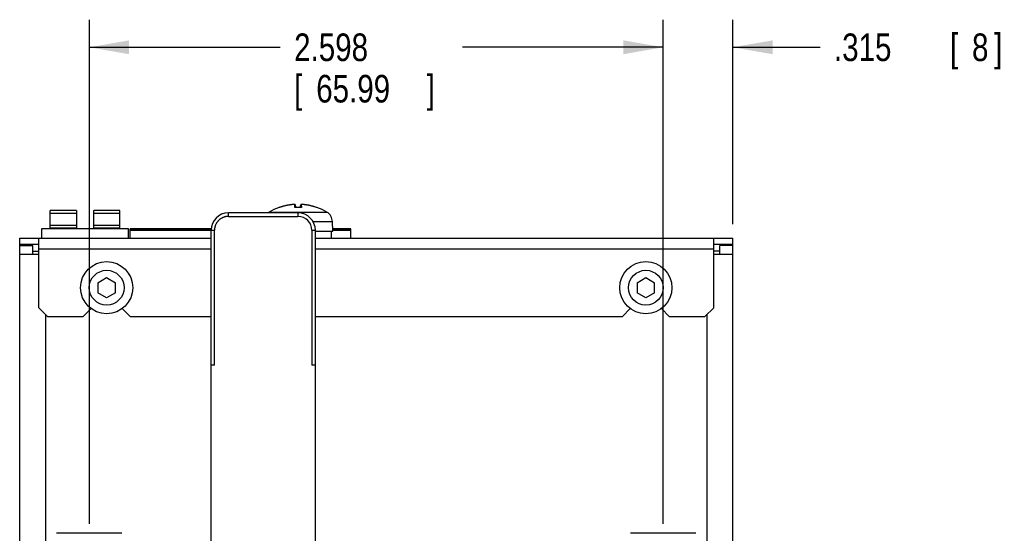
# Model space of a CAD drawing. Header units: inches. Extents: x 0 to 34, y 0 to 22.
# Tile 4 of 54: x 4.2 to 8.7, y 9.1 to 11.4. Entities that reach past the tile are written whole.
import ezdxf

# ---------------------------------------------------------------- set-up
doc = ezdxf.new("R2010")
doc.units = ezdxf.units.IN
doc.header["$LTSCALE"] = 1.87
doc.header["$MEASUREMENT"] = 0
doc.layers.get('0').update_dxf_attribs({"linetype": 'CONTINUOUS'})
doc.layers.add('DIMENSIONS', color=7, linetype='CONTINUOUS')
doc.styles.get("Standard").update_dxf_attribs({"font": 'txt', "width": 0.8})
doc.dimstyles.new('DIMSTYLE_1', dxfattribs={"dimtxt": 0.125, "dimasz": 0.18, "dimexe": 0.18, "dimexo": 0.0625, "dimgap": 0.09, "dimtad": 0, "dimtih": 1, "dimtoh": 1, "dimdec": 3, "dimzin": 4, "dimdsep": 46, "dimtxsty": 'STANDARD', "dimblk": '_FILLED', "dimblk1": '_FILLED', "dimblk2": '_FILLED', "dimcen": 0.09, "dimadec": 0, "dimazin": 0, "dimtp": 0.01, "dimtm": 0.01, "dimtfac": 1, "dimtdec": 3, "dimtofl": 0, "dimtmove": 0, "dimatfit": 3, "dimldrblk": '_FILLED', "dimfxl": 1, "dimtolj": 1, "dimtzin": 4, "dimarcsym": 0})

# ---------------------------------------------------------------- blocks, each defined once
blk = doc.blocks.new('_FILLED')
at = {"color": 0, "linetype": 'BYBLOCK'}
blk.add_solid([(0, 0), (-1, 0.174), (-1, -0.174)], dxfattribs=at)
blk = doc.blocks.new('*D2')
at = {"layer": 'DIMENSIONS', "color": 2, "linetype": 'CONTINUOUS'}
for p, q in [((4.5275, 9.1612), (4.5275, 11.4447)), ((7.1255, 9.1612), (7.1255, 11.4447)), ((4.5275, 11.3197), (5.3921, 11.3197)), ((7.1255, 11.3197), (6.2171, 11.3197))]:
    blk.add_line(p, q, dxfattribs=at)
at = {"layer": 'DIMENSIONS', "color": 2, "linetype": 'CONTINUOUS', "xscale": 0.18, "yscale": 0.18, "zscale": 0.18, "rotation": 180}
blk.add_blockref('_FILLED', (4.5275, 11.3197), dxfattribs=at)
at = {"layer": 'DIMENSIONS', "color": 2, "linetype": 'CONTINUOUS', "xscale": 0.18, "yscale": 0.18, "zscale": 0.18}
blk.add_blockref('_FILLED', (7.1255, 11.3197), dxfattribs=at)
at = {"layer": 'DIMENSIONS', "color": 2, "linetype": 'CONTINUOUS', "width": 0.8}
for s, p in [('2.598', (5.4546, 11.2572)), ('[', (5.4546, 11.0697)), ('65.99', (5.5546, 11.0697)), (']', (6.0546, 11.0697))]:
    blk.add_text(s, height=0.125, dxfattribs=at).set_placement(p)
blk = doc.blocks.new('*D8')
at = {"layer": 'DIMENSIONS', "color": 2, "linetype": 'CONTINUOUS'}
for p, q in [((7.1255, 9.1612), (7.1255, 11.4447)), ((7.4405, 10.518), (7.4405, 11.4447)), ((7.1255, 11.3197), (6.7655, 11.3197)), ((7.4405, 11.3197), (7.836, 11.3197))]:
    blk.add_line(p, q, dxfattribs=at)
at = {"layer": 'DIMENSIONS', "color": 2, "linetype": 'CONTINUOUS', "xscale": 0.18, "yscale": 0.18, "zscale": 0.18}
blk.add_blockref('_FILLED', (7.1255, 11.3197), dxfattribs=at)
at = {"layer": 'DIMENSIONS', "color": 2, "linetype": 'CONTINUOUS', "xscale": 0.18, "yscale": 0.18, "zscale": 0.18, "rotation": 180}
blk.add_blockref('_FILLED', (7.4405, 11.3197), dxfattribs=at)
at = {"layer": 'DIMENSIONS', "color": 2, "linetype": 'CONTINUOUS', "width": 0.8}
for s, p in [('.315', (7.8985, 11.2572)), ('[', (8.4235, 11.2572)), ('8', (8.5235, 11.2572)), (']', (8.6235, 11.2572))]:
    blk.add_text(s, height=0.125, dxfattribs=at).set_placement(p)

msp = doc.modelspace()

# ---------------------------------------------------------------- linework, layer by layer
at = {"color": 7, "linetype": 'CONTINUOUS'}
for p, q in [((4.3506, 10.4972), (4.3506, 10.5799)), ((4.4687, 10.5799), (4.3506, 10.5799)), ((4.3506, 10.5681), (4.4687, 10.5681)), ((4.4687, 10.5799), (4.4687, 10.4972)), ((4.5474, 10.4972), (4.5474, 10.5799)), ((4.6655, 10.5799), (4.5474, 10.5799)), ((4.5474, 10.5681), (4.6655, 10.5681)), ((4.6655, 10.4972), (4.6655, 10.5799)), ((5.1571, 10.5539), (5.1571, 10.5697)), ((5.472, 10.5697), (5.1571, 10.5697)), ((5.341, 10.573), (5.603, 10.573)), ((5.3877, 10.5943), (5.3864, 10.5943)), ((5.4515, 10.6078), (5.4512, 10.6078)), ((5.4515, 10.6078), (5.4515, 10.6078)), ((5.4874, 10.5943), (5.4582, 10.5943)), ((5.4861, 10.5946), (5.4594, 10.5946)), ((5.472, 10.5697), (5.472, 10.5539)), ((5.4844, 10.606), (5.4843, 10.6058)), ((5.4843, 10.6058), (5.4843, 10.5946)), ((5.4844, 10.6061), (5.4844, 10.606)), ((5.4847, 10.5946), (5.4847, 10.6058)), ((5.4847, 10.6058), (5.4847, 10.6058)), ((5.5577, 10.5943), (5.5566, 10.5943)), ((5.1571, 10.5539), (5.472, 10.5539)), ((5.5399, 10.5308), (5.628, 10.5308)), ((5.6295, 10.487), (5.628, 10.5308)), ((4.3112, 10.4972), (4.3112, 10.4555)), ((4.7049, 10.4972), (4.3112, 10.4972)), ((4.4687, 10.513), (4.3506, 10.513)), ((4.4687, 10.5012), (4.3506, 10.5012)), ((4.3702, 10.5012), (4.3702, 10.4972)), ((4.449, 10.4972), (4.449, 10.5012)), ((4.6655, 10.513), (4.5474, 10.513)), ((4.6655, 10.5012), (4.5474, 10.5012)), ((4.5671, 10.5012), (4.5671, 10.4972)), ((4.6458, 10.4972), (4.6458, 10.5012)), ((4.7049, 10.4555), (4.7049, 10.4972)), ((4.7117, 10.4555), (4.7117, 10.497)), ((5.0786, 10.497), (4.7117, 10.497)), ((4.7117, 10.4914), (5.0783, 10.4914)), ((5.0783, 10.4909), (4.7117, 10.4909)), ((5.0783, 5.4476), (5.0783, 10.4909)), ((5.0783, 10.4909), (5.0941, 10.4909)), ((5.0941, 9.8807), (5.0941, 10.4909)), ((5.535, 10.4909), (5.535, 9.8807)), ((5.535, 10.4909), (5.5508, 10.4909)), ((5.5508, 5.4476), (5.5508, 10.4909)), ((5.5508, 10.487), (5.6295, 10.487)), ((5.6216, 10.487), (5.6216, 10.4555)), ((5.7117, 10.497), (5.6292, 10.497)), ((5.6294, 10.4914), (5.7117, 10.4914)), ((5.7117, 10.4909), (5.6294, 10.4909)), ((5.7117, 10.4555), (5.7117, 10.497)), ((4.2122, 5.5736), (4.2122, 10.4555)), ((4.2122, 10.4555), (5.0783, 10.4555)), ((4.2988, 10.1405), (4.2988, 10.4555)), ((5.5508, 10.4555), (7.4405, 10.4555)), ((7.3539, 10.1405), (7.3539, 10.4555)), ((7.4405, 5.5736), (7.4405, 10.4555)), ((4.2988, 10.426), (4.2122, 10.426)), ((4.2122, 10.422), (4.2712, 10.422)), ((4.2712, 10.3827), (4.2712, 10.422)), ((4.2712, 10.3965), (4.2988, 10.3965)), ((4.2988, 10.4063), (5.0783, 10.4063)), ((5.5508, 10.4063), (7.3539, 10.4063)), ((7.4405, 10.426), (7.3539, 10.426)), ((7.3815, 10.3965), (7.3539, 10.3965)), ((7.3815, 10.3827), (7.3815, 10.422)), ((7.4405, 10.422), (7.3815, 10.422)), ((4.2122, 10.3827), (4.2988, 10.3827)), ((7.3539, 10.3827), (7.4405, 10.3827)), ((4.5665, 10.2538), (4.6059, 10.2765)), ((4.5665, 10.2538), (4.5665, 10.2084)), ((4.6059, 10.2765), (4.6453, 10.2538)), ((4.6453, 10.2084), (4.6453, 10.2538)), ((7.0075, 10.2538), (7.0468, 10.2765)), ((7.0075, 10.2538), (7.0075, 10.2084)), ((7.0468, 10.2765), (7.0862, 10.2538)), ((7.0862, 10.2084), (7.0862, 10.2538)), ((4.6059, 10.1856), (4.5665, 10.2084)), ((4.6453, 10.2084), (4.6059, 10.1856)), ((7.0468, 10.1856), (7.0075, 10.2084)), ((7.0862, 10.2084), (7.0468, 10.1856)), ((4.2988, 10.1405), (4.3382, 10.1012)), ((4.4996, 10.1012), (4.535, 10.1366)), ((4.6767, 10.1366), (4.7122, 10.1012)), ((6.9405, 10.1012), (6.976, 10.1366)), ((7.1177, 10.1366), (7.1531, 10.1012)), ((7.3145, 10.1012), (7.3539, 10.1405)), ((4.3303, 5.9201), (4.3303, 10.109)), ((4.3382, 10.1012), (4.4996, 10.1012)), ((4.7122, 10.1012), (5.0783, 10.1012)), ((5.5508, 10.1012), (6.9405, 10.1012)), ((7.1531, 10.1012), (7.3145, 10.1012)), ((7.3224, 10.109), (7.3224, 5.9201)), ((5.0941, 9.8807), (5.0783, 9.8807)), ((5.5508, 9.8807), (5.535, 9.8807)), ((4.6748, 9.1189), (4.3795, 9.1189)), ((7.2732, 9.1189), (6.9779, 9.1189))]:
    msp.add_line(p, q, dxfattribs=at)
for points in [[(5.4546, 10.608), (5.4542, 10.608), (5.4537, 10.6079), (5.4533, 10.6079), (5.4528, 10.6079), (5.4523, 10.6078), (5.4517, 10.6078), (5.4515, 10.6078)], [(5.455, 10.608), (5.4545, 10.608), (5.4541, 10.608), (5.4536, 10.6079), (5.4531, 10.6079), (5.4526, 10.6079), (5.4521, 10.6079), (5.4515, 10.6078)], [(5.4557, 10.608), (5.4557, 10.608), (5.4553, 10.608), (5.4549, 10.608)], [(5.4572, 10.608), (5.457, 10.608), (5.4568, 10.608), (5.4566, 10.608), (5.4563, 10.608), (5.456, 10.608), (5.4557, 10.608), (5.4554, 10.608), (5.455, 10.608)], [(5.458, 10.6078), (5.4578, 10.6079), (5.4576, 10.6079), (5.4574, 10.6079), (5.4572, 10.608)], [(5.4597, 10.606), (5.4597, 10.6061), (5.4596, 10.6064), (5.4595, 10.6067), (5.4593, 10.607), (5.4591, 10.6072), (5.4589, 10.6074), (5.4587, 10.6075), (5.4585, 10.6076), (5.4583, 10.6077), (5.4581, 10.6078), (5.458, 10.6078)], [(5.4883, 10.608), (5.488, 10.608), (5.4877, 10.608), (5.4875, 10.608), (5.4872, 10.608), (5.487, 10.608), (5.4868, 10.608), (5.4866, 10.6079), (5.4864, 10.6079), (5.4863, 10.6079), (5.4861, 10.6078), (5.4859, 10.6078), (5.4857, 10.6077), (5.4855, 10.6076), (5.4853, 10.6075), (5.4851, 10.6074), (5.4849, 10.6072), (5.4847, 10.607), (5.4846, 10.6067), (5.4844, 10.6064), (5.4844, 10.6061)], [(5.4863, 10.6078), (5.4861, 10.6078), (5.4859, 10.6077), (5.4857, 10.6076), (5.4855, 10.6074), (5.4853, 10.6073), (5.4851, 10.6071), (5.485, 10.6068), (5.4848, 10.6065), (5.4848, 10.6062), (5.4847, 10.6059), (5.4847, 10.6058)], [(5.4873, 10.608), (5.4871, 10.6079), (5.4869, 10.6079), (5.4867, 10.6079), (5.4865, 10.6079), (5.4863, 10.6078)], [(5.4928, 10.6078), (5.4926, 10.6078), (5.492, 10.6079), (5.4914, 10.6079), (5.4909, 10.6079), (5.4904, 10.6079), (5.4899, 10.608), (5.4895, 10.608), (5.4891, 10.608), (5.4887, 10.608), (5.4884, 10.608), (5.4881, 10.608), (5.4878, 10.608), (5.4875, 10.608), (5.4873, 10.608)]]:
    msp.add_lwpolyline(points, dxfattribs=at)
for centre, radius in [((4.6059, 10.2311), 0.1181), ((7.0468, 10.2311), 0.1181), ((4.6059, 10.2311), 0.0787), ((7.0468, 10.2311), 0.0787)]:
    msp.add_circle(centre, radius, dxfattribs=at)
for centre, radius, start, end in [((5.1571, 10.4909), 0.0787, 90, 180), ((5.3672, 10.529), 0.0512, 120.7913, 127.363), ((5.472, 10.3531), 0.2559, 109.5591, 120.7913), ((5.472, 10.4909), 0.0787, 0, 90), ((5.472, 10.3531), 0.2559, 59.2087, 70.4409), ((5.5768, 10.529), 0.0512, 2, 59.2087), ((5.472, 10.4909), 0.063, 0, 90)]:
    msp.add_arc(centre, radius, start, end, dxfattribs=at)
for points in [[(5.3877, 10.5944), (5.3877, 10.5943), (5.3876, 10.5943), (5.3875, 10.5943)], [(5.3875, 10.5943), (5.3875, 10.5943), (5.3875, 10.5943), (5.3875, 10.5943)], [(5.3877, 10.5943), (5.3877, 10.5943), (5.3876, 10.5943), (5.3876, 10.5943)], [(5.3897, 10.595), (5.389, 10.5948), (5.3884, 10.5946), (5.3877, 10.5944)], [(5.3884, 10.5945), (5.3882, 10.5944), (5.388, 10.5943), (5.3877, 10.5943)], [(5.3882, 10.5945), (5.3881, 10.5944), (5.388, 10.5944), (5.388, 10.5944)], [(5.3997, 10.5981), (5.3988, 10.5979), (5.3979, 10.5976), (5.3971, 10.5973)], [(5.4089, 10.6007), (5.4085, 10.6006), (5.408, 10.6004), (5.4076, 10.6003)], [(5.4196, 10.6032), (5.4192, 10.6031), (5.4188, 10.603), (5.4184, 10.6029)], [(5.4304, 10.6052), (5.4301, 10.6051), (5.4298, 10.6051), (5.4295, 10.605)], [(5.4409, 10.6067), (5.4407, 10.6067), (5.4405, 10.6067), (5.4404, 10.6066)], [(5.4515, 10.6078), (5.4514, 10.6078), (5.4514, 10.6078), (5.4513, 10.6078)], [(5.4595, 10.6066), (5.4596, 10.6065), (5.4596, 10.6065), (5.4596, 10.6064)], [(5.4596, 10.6063), (5.4597, 10.6062), (5.4597, 10.6062), (5.4597, 10.6061)], [(5.4838, 10.5946), (5.4839, 10.5953), (5.4839, 10.596), (5.4839, 10.5966)], [(5.4839, 10.5972), (5.4839, 10.5979), (5.484, 10.5986), (5.484, 10.5993)], [(5.484, 10.5996), (5.484, 10.6003), (5.484, 10.6009), (5.4841, 10.6016)], [(5.4841, 10.6016), (5.4841, 10.6016), (5.4841, 10.6016), (5.4841, 10.6016)], [(5.4843, 10.6058), (5.4843, 10.6059), (5.4843, 10.6059), (5.4844, 10.606)], [(5.4845, 10.6059), (5.4846, 10.6059), (5.4846, 10.6059), (5.4847, 10.6059)], [(5.4848, 10.6064), (5.4848, 10.6063), (5.4847, 10.6062), (5.4847, 10.6061)], [(5.4847, 10.606), (5.4847, 10.6059), (5.4847, 10.6059), (5.4847, 10.6058)], [(5.493, 10.6078), (5.4929, 10.6078), (5.4929, 10.6078), (5.4928, 10.6078)], [(5.5038, 10.6067), (5.5037, 10.6067), (5.5035, 10.6067), (5.5034, 10.6067)], [(5.5149, 10.605), (5.5147, 10.6051), (5.5144, 10.6051), (5.5142, 10.6051)], [(5.526, 10.6029), (5.5254, 10.603), (5.5249, 10.6031), (5.5244, 10.6032)], [(5.5371, 10.6002), (5.5364, 10.6004), (5.5357, 10.6006), (5.5351, 10.6008)], [(5.5471, 10.5974), (5.5462, 10.5976), (5.5454, 10.5979), (5.5445, 10.5982)], [(5.5566, 10.5943), (5.5564, 10.5943), (5.5562, 10.5944), (5.5559, 10.5945)]]:
    msp.add_open_spline(points, degree=3, dxfattribs=at)
for points, knots in [([(5.4515, 10.6078), (5.4479, 10.6075), (5.4406, 10.6068), (5.4299, 10.6052), (5.4192, 10.6031), (5.4086, 10.6007), (5.3981, 10.5977), (5.3912, 10.5955), (5.3877, 10.5943)], [0, 0, 0, 0, 0.166666, 0.333333, 0.5, 0.666666, 0.833333, 1, 1, 1, 1]), ([(5.388, 10.5944), (5.3879, 10.5944), (5.3878, 10.5944), (5.3877, 10.5943), (5.3877, 10.5943)], [0, 0, 0, 0, 0.872968, 1, 1, 1, 1]), ([(5.3971, 10.5973), (5.3966, 10.5972), (5.3937, 10.5963), (5.3908, 10.5953), (5.3884, 10.5945)], [0, 0, 0, 0, 0.158737, 1, 1, 1, 1]), ([(5.4512, 10.6078), (5.4476, 10.6075), (5.4404, 10.6068), (5.4296, 10.6052), (5.4189, 10.6031), (5.4083, 10.6007), (5.3985, 10.5979), (5.3924, 10.5959), (5.3897, 10.595)], [0, 0, 0, 0, 0.172794, 0.345589, 0.518383, 0.691178, 0.863973, 1, 1, 1, 1]), ([(5.4076, 10.6003), (5.406, 10.5999), (5.4033, 10.5992), (5.4007, 10.5984), (5.3997, 10.5981)], [0, 0, 0, 0, 0.603806, 1, 1, 1, 1]), ([(5.4184, 10.6029), (5.4173, 10.6027), (5.4142, 10.602), (5.411, 10.6012), (5.409, 10.6007), (5.4089, 10.6007)], [0, 0, 0, 0, 0.361857, 0.968968, 1, 1, 1, 1]), ([(5.4295, 10.605), (5.4293, 10.605), (5.4277, 10.6047), (5.4245, 10.6042), (5.4215, 10.6035), (5.4198, 10.6032), (5.4196, 10.6032)], [0, 0, 0, 0, 0.072816, 0.482941, 0.946361, 1, 1, 1, 1]), ([(5.4404, 10.6066), (5.4397, 10.6066), (5.4381, 10.6064), (5.4355, 10.606), (5.4328, 10.6056), (5.431, 10.6053), (5.4304, 10.6052)], [0, 0, 0, 0, 0.188761, 0.475314, 0.795941, 1, 1, 1, 1]), ([(5.4513, 10.6078), (5.4507, 10.6077), (5.4495, 10.6076), (5.4476, 10.6074), (5.4455, 10.6072), (5.4433, 10.607), (5.4418, 10.6068), (5.4409, 10.6067), (5.4409, 10.6067)], [0, 0, 0, 0, 0.16828, 0.355851, 0.550029, 0.756538, 0.981128, 1, 1, 1, 1]), ([(5.4512, 10.6078), (5.4512, 10.6078), (5.4512, 10.6078), (5.4512, 10.6078), (5.4512, 10.6078)], [0, 0, 0, 0, 0.285168, 1, 1, 1, 1]), ([(5.4576, 10.6078), (5.4576, 10.6078), (5.4576, 10.6078), (5.4575, 10.6079), (5.4573, 10.6079), (5.4571, 10.6079), (5.4569, 10.608), (5.4566, 10.608), (5.4563, 10.608), (5.456, 10.608), (5.4556, 10.608), (5.4551, 10.608), (5.4547, 10.608), (5.4542, 10.608), (5.4537, 10.6079), (5.4532, 10.6079), (5.4526, 10.6079), (5.4521, 10.6078), (5.4517, 10.6078), (5.4515, 10.6078)], [0, 0, 0, 0, 0.008634, 0.023452, 0.04582, 0.0759, 0.113457, 0.158176, 0.209843, 0.268247, 0.333031, 0.403408, 0.478407, 0.557496, 0.640399, 0.726749, 0.81596, 0.907311, 1, 1, 1, 1]), ([(5.4576, 10.6078), (5.4577, 10.6078), (5.4579, 10.6078), (5.4582, 10.6077), (5.4585, 10.6076), (5.4587, 10.6075), (5.459, 10.6073), (5.4592, 10.6071), (5.4594, 10.6069), (5.4595, 10.6067), (5.4595, 10.6067)], [0, 0, 0, 0, 0.125636, 0.251249, 0.376824, 0.502347, 0.627813, 0.753218, 0.878565, 1, 1, 1, 1]), ([(5.4582, 10.5943), (5.4581, 10.5952), (5.4581, 10.5968), (5.458, 10.5991), (5.458, 10.6009), (5.4579, 10.6023), (5.4579, 10.6035), (5.4578, 10.6044), (5.4578, 10.6052), (5.4577, 10.6058), (5.4577, 10.6062), (5.4577, 10.6066), (5.4577, 10.6069), (5.4576, 10.6072), (5.4576, 10.6074), (5.4576, 10.6076), (5.4576, 10.6077), (5.4576, 10.6078)], [0, 0, 0, 0, 0.203648, 0.366126, 0.496625, 0.601742, 0.686299, 0.75414, 0.808499, 0.852068, 0.887061, 0.915286, 0.938219, 0.957168, 0.973237, 0.987294, 1, 1, 1, 1]), ([(5.4594, 10.5946), (5.4594, 10.5946), (5.4593, 10.5946), (5.4591, 10.5946), (5.459, 10.5946), (5.4589, 10.5945), (5.4588, 10.5945), (5.4587, 10.5944), (5.4586, 10.5943), (5.4586, 10.5943), (5.4586, 10.5943)], [0, 0, 0, 0, 0.170839, 0.332246, 0.482366, 0.619712, 0.742048, 0.846745, 0.931519, 1, 1, 1, 1]), ([(5.4595, 10.6067), (5.4595, 10.6067), (5.4595, 10.6066), (5.4595, 10.6066), (5.4595, 10.6066)], [0, 0, 0, 0, 0.169362, 1, 1, 1, 1]), ([(5.4596, 10.6064), (5.4596, 10.6064), (5.4596, 10.6063), (5.4596, 10.6063), (5.4596, 10.6063)], [0, 0, 0, 0, 0.158803, 1, 1, 1, 1]), ([(5.4597, 10.6061), (5.4597, 10.6061), (5.4597, 10.6061), (5.4597, 10.606), (5.4597, 10.606)], [0, 0, 0, 0, 0.12743, 1, 1, 1, 1]), ([(5.4597, 10.606), (5.4597, 10.6056), (5.4598, 10.6046), (5.4599, 10.603), (5.46, 10.6009), (5.4601, 10.5985), (5.4602, 10.5963), (5.4602, 10.595), (5.4602, 10.5946)], [0, 0, 0, 0, 0.113225, 0.257678, 0.437479, 0.653555, 0.906026, 1, 1, 1, 1]), ([(5.4838, 10.5946), (5.4838, 10.595), (5.4839, 10.5963), (5.484, 10.5985), (5.484, 10.6009), (5.4841, 10.603), (5.4842, 10.6045), (5.4843, 10.6054), (5.4843, 10.6058)], [0, 0, 0, 0, 0.09581, 0.353209, 0.573502, 0.756811, 0.904081, 1, 1, 1, 1]), ([(5.4839, 10.5966), (5.4839, 10.5967), (5.4839, 10.5969), (5.4839, 10.5971), (5.4839, 10.5972)], [0, 0, 0, 0, 0.438213, 1, 1, 1, 1]), ([(5.484, 10.5993), (5.484, 10.5994), (5.484, 10.5995), (5.484, 10.5996), (5.484, 10.5996)], [0, 0, 0, 0, 0.383792, 1, 1, 1, 1]), ([(5.4841, 10.6016), (5.4841, 10.6022), (5.4842, 10.6033), (5.4842, 10.6047), (5.4843, 10.6055), (5.4843, 10.6058)], [0, 0, 0, 0, 0.424819, 0.758928, 1, 1, 1, 1]), ([(5.4843, 10.6058), (5.4843, 10.6058), (5.4844, 10.6059), (5.4845, 10.6059), (5.4845, 10.6059)], [0, 0, 0, 0, 0.327253, 1, 1, 1, 1]), ([(5.4847, 10.6061), (5.4847, 10.6061), (5.4847, 10.6061), (5.4847, 10.606), (5.4847, 10.606)], [0, 0, 0, 0, 0.430383, 1, 1, 1, 1]), ([(5.4847, 10.6058), (5.4847, 10.6055), (5.4848, 10.6047), (5.4849, 10.6033), (5.485, 10.6015), (5.4851, 10.5993), (5.4851, 10.597), (5.4852, 10.5954), (5.4852, 10.5946)], [0, 0, 0, 0, 0.090386, 0.215752, 0.37594, 0.570715, 0.799787, 1, 1, 1, 1]), ([(5.4868, 10.6078), (5.4867, 10.6078), (5.4865, 10.6078), (5.4862, 10.6077), (5.4859, 10.6076), (5.4857, 10.6075), (5.4854, 10.6073), (5.4852, 10.6071), (5.485, 10.6069), (5.4849, 10.6067), (5.4848, 10.6065), (5.4848, 10.6064)], [0, 0, 0, 0, 0.112088, 0.224179, 0.336255, 0.448303, 0.56031, 0.672267, 0.78417, 0.896018, 1, 1, 1, 1]), ([(5.4848, 10.6064), (5.4848, 10.6064), (5.4848, 10.6064), (5.4848, 10.6064), (5.4848, 10.6064)], [0, 0, 0, 0, 0.442608, 1, 1, 1, 1]), ([(5.4869, 10.5943), (5.4869, 10.5943), (5.4869, 10.5943), (5.4869, 10.5944), (5.4868, 10.5945), (5.4867, 10.5945), (5.4865, 10.5946), (5.4864, 10.5946), (5.4862, 10.5946), (5.4861, 10.5946), (5.4861, 10.5946)], [0, 0, 0, 0, 0.067186, 0.151571, 0.256075, 0.378222, 0.515531, 0.665868, 0.827884, 1, 1, 1, 1]), ([(5.4928, 10.6078), (5.4926, 10.6078), (5.4922, 10.6078), (5.4917, 10.6079), (5.4911, 10.6079), (5.4906, 10.6079), (5.4901, 10.608), (5.4896, 10.608), (5.4892, 10.608), (5.4888, 10.608), (5.4884, 10.608), (5.488, 10.608), (5.4877, 10.608), (5.4874, 10.608), (5.4872, 10.6079), (5.4871, 10.6079), (5.4869, 10.6079), (5.4868, 10.6078), (5.4868, 10.6078), (5.4868, 10.6078)], [0, 0, 0, 0, 0.094426, 0.187228, 0.277611, 0.364866, 0.448435, 0.527983, 0.603259, 0.673682, 0.738283, 0.796318, 0.847461, 0.891498, 0.928206, 0.957259, 0.978455, 0.992063, 1, 1, 1, 1]), ([(5.4868, 10.6078), (5.4868, 10.6077), (5.4868, 10.6076), (5.4869, 10.6074), (5.4869, 10.6072), (5.4869, 10.607), (5.4869, 10.6067), (5.4869, 10.6064), (5.487, 10.606), (5.487, 10.6055), (5.487, 10.6049), (5.4871, 10.6041), (5.4871, 10.6032), (5.4871, 10.6021), (5.4872, 10.6006), (5.4873, 10.5989), (5.4873, 10.5967), (5.4874, 10.5952), (5.4874, 10.5943)], [0, 0, 0, 0, 0.01233, 0.025829, 0.040975, 0.058389, 0.078856, 0.103322, 0.132846, 0.16873, 0.212799, 0.267327, 0.334809, 0.418219, 0.521211, 0.64822, 0.805162, 1, 1, 1, 1]), ([(5.5566, 10.5943), (5.5531, 10.5955), (5.5462, 10.5977), (5.5358, 10.6007), (5.5251, 10.6031), (5.5144, 10.6052), (5.5037, 10.6068), (5.4964, 10.6075), (5.4928, 10.6078)], [0, 0, 0, 0, 0.166667, 0.333334, 0.5, 0.666667, 0.833334, 1, 1, 1, 1]), ([(5.5034, 10.6067), (5.5027, 10.6068), (5.5012, 10.607), (5.4991, 10.6072), (5.4969, 10.6074), (5.4949, 10.6076), (5.4936, 10.6077), (5.493, 10.6078)], [0, 0, 0, 0, 0.201909, 0.424538, 0.629516, 0.824443, 1, 1, 1, 1]), ([(5.5142, 10.6051), (5.514, 10.6052), (5.5127, 10.6054), (5.5102, 10.6058), (5.5069, 10.6063), (5.5048, 10.6065), (5.5038, 10.6066), (5.5038, 10.6067)], [0, 0, 0, 0, 0.03295, 0.394186, 0.712305, 0.992758, 1, 1, 1, 1]), ([(5.5244, 10.6032), (5.5239, 10.6033), (5.5217, 10.6038), (5.5186, 10.6044), (5.5159, 10.6048), (5.5149, 10.605)], [0, 0, 0, 0, 0.166834, 0.670023, 1, 1, 1, 1]), ([(5.5351, 10.6008), (5.5347, 10.6008), (5.5325, 10.6014), (5.5294, 10.6021), (5.5267, 10.6027), (5.526, 10.6029)], [0, 0, 0, 0, 0.100977, 0.761108, 1, 1, 1, 1]), ([(5.5445, 10.5982), (5.5433, 10.5985), (5.5408, 10.5992), (5.5383, 10.5999), (5.5371, 10.6002)], [0, 0, 0, 0, 0.496479, 1, 1, 1, 1]), ([(5.5559, 10.5945), (5.5534, 10.5954), (5.5504, 10.5963), (5.5475, 10.5973), (5.5471, 10.5974)], [0, 0, 0, 0, 0.872249, 1, 1, 1, 1]), ([(5.1571, 10.5539), (5.1557, 10.5539), (5.1531, 10.5538), (5.1491, 10.5535), (5.1452, 10.5528), (5.1414, 10.552), (5.1376, 10.5509), (5.1339, 10.5495), (5.1302, 10.548), (5.1267, 10.5462), (5.1233, 10.5441), (5.12, 10.5419), (5.1169, 10.5395), (5.1139, 10.5369), (5.1111, 10.5341), (5.1085, 10.5311), (5.1061, 10.528), (5.1038, 10.5247), (5.1018, 10.5213), (5.1, 10.5178), (5.0984, 10.5141), (5.0971, 10.5104), (5.096, 10.5066), (5.0951, 10.5027), (5.0945, 10.4988), (5.0941, 10.4949), (5.0941, 10.4922), (5.0941, 10.4909)], [0, 0, 0, 0, 0.040135, 0.080152, 0.120079, 0.159981, 0.19992, 0.239944, 0.280008, 0.320045, 0.360034, 0.400009, 0.440002, 0.480018, 0.52005, 0.560083, 0.600089, 0.640059, 0.680033, 0.720056, 0.760117, 0.800152, 0.840115, 0.880037, 0.919961, 0.959933, 1, 1, 1, 1])]:
    msp.add_open_spline(points, degree=3, knots=knots, dxfattribs=at)

# ---------------------------------------------------------------- dimensions: what is measured, and where the dimension line sits
at = {"layer": 'DIMENSIONS', "color": 2, "linetype": 'CONTINUOUS'}
dim = msp.add_linear_dim(base=(4.5275, 11.3197), p1=(7.1255, 9.1612), p2=(4.5275, 9.1612), angle=180, dimstyle='DIMSTYLE_1', dxfattribs=at)
dim.commit()
dim.dimension.update_dxf_attribs({"geometry": '*D2', "text_midpoint": (5.8046, 11.2259), "dimtype": 160})
dim = msp.add_linear_dim(base=(7.4405, 11.3197), p1=(7.1255, 9.1612), p2=(7.4405, 10.518), dimstyle='DIMSTYLE_1', dxfattribs=at)
dim.commit()
dim.dimension.update_dxf_attribs({"geometry": '*D8', "text_midpoint": (8.311, 11.3197), "dimtype": 160})

doc.saveas('drawing.dxf')
